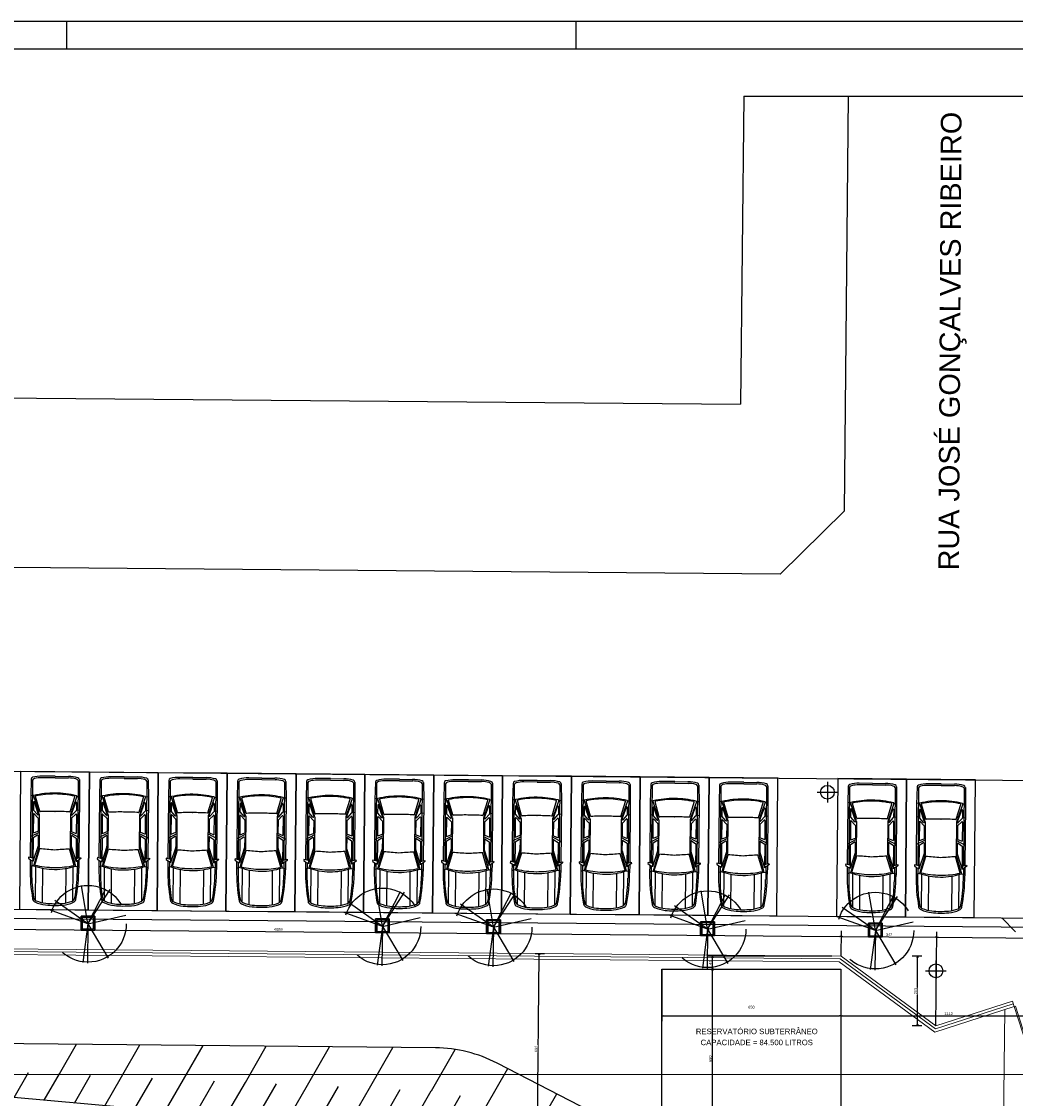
# Model space of a CAD drawing. Header units: millimetres. Extents: x -109 to 627, y -178 to 173.
# Tile 83 of 178: x 43 to 79, y 50 to 89. Entities that reach past the tile are written whole.
import ezdxf
from ezdxf.enums import TextEntityAlignment as Align

# ---------------------------------------------------------------- set-up
doc = ezdxf.new("R2010")
doc.units = ezdxf.units.MM
doc.linetypes.add('ACAD_ISO04W100', pattern=[30, 24, -3, 0, -3])
doc.linetypes.add('TRACEJADO_P', pattern=[0.1875, 0.125, -0.0625])
for name, color, linetype in [('A-MOBILIARIO', 1, 'Continuous'), ('ARQ-PIS-VISTA', 8, 'Continuous'), ('arvore', 74, 'Continuous'), ('BLOCOS', 3, 'Continuous'), ('FORMATO', 6, 'Continuous'), ('MEIOFIO', 2, 'Continuous')]:
    doc.layers.add(name, color=color, linetype=linetype)
doc.layers.add('ARQ - SIMBOLO_CORTE', color=2, linetype='Continuous', lineweight=5)
doc.layers.add('MURO', color=2, linetype='Continuous', lineweight=0)
doc.styles.add('GULIM', font='Gulim.ttf')
doc.styles.get("Standard").update_dxf_attribs({"font": 'arial.ttf'})
doc.linetypes.add('FENCELINE2', pattern='A,6.35,-2.54,[132,ltypeshp.shx,S=2.54,R=0,X=-2.54,Y=0],-2.54,25.4', length=36.83)
doc.dimstyles.new('GULIM-100', dxfattribs={"dimtxt": 0.1, "dimasz": 0.05, "dimexe": 0.2, "dimexo": 0, "dimgap": 0.025, "dimtad": 1, "dimdec": 0, "dimlfac": 100, "dimzin": 12, "dimdsep": 46, "dimtxsty": 'GULIM', "dimblk": 'OPEN30', "dimcen": 0, "dimclrd": 152, "dimclre": 152, "dimclrt": 152, "dimaunit": 1, "dimadec": 0, "dimazin": 0, "dimtfac": 1.875, "dimtdec": 0, "dimtmove": 2, "dimatfit": 3, "dimldrblk": 'OPEN30', "dimfxl": 0, "dimtolj": 1, "dimtzin": 12, "dimlwd": -1, "dimarcsym": 0})

# ---------------------------------------------------------------- blocks, each defined once
blk = doc.blocks.new('_Open30')
at = {"color": 0, "linetype": 'ByBlock', "lineweight": -2}
for p, q in [((-1, 0.27), (0, 0)), ((0, 0), (-1, -0.27)), ((0, 0), (-1, 0))]:
    blk.add_line(p, q, dxfattribs=at)
blk = doc.blocks.new('*D778')
at = {"color": 152, "lineweight": -2, "transparency": 16777216}
for p, q in [((-15.846, 55.95), (-15.835, 57.268)), ((84.211, 55.075), (84.222, 56.393))]:
    blk.add_line(p, q, dxfattribs=at)
at = {"color": 152, "transparency": 16777216}
blk.add_line((-15.786, 57.067), (84.17, 56.194), dxfattribs=at)
at = {"layer": 'Defpoints', "color": 0, "transparency": 16777216}
for p in [(-15.846, 55.95), (84.22, 56.193), (84.211, 55.075)]:
    blk.add_point(p, dxfattribs=at)
at = {"color": 152, "transparency": 16777216, "xscale": 0.05, "yscale": 0.05, "zscale": 0.05}
for p, rotation in [((-15.836, 57.068), 179.4993539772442), ((84.22, 56.193), 359.4993539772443)]:
    blk.add_blockref('_Open30', p, dxfattribs=dict(at, rotation=rotation))
at = {"color": 152, "transparency": 16777216, "insert": (34.193, 56.707), "char_height": 0.1, "attachment_point": 5, "rotation": 359.4994, "style": 'GULIM'}
blk.add_mtext('\\A1;10000', dxfattribs=at)
blk = doc.blocks.new('*D780')
at = {"color": 152, "lineweight": -2, "transparency": 16777216}
for p, q in [((66.525, 54.703), (66.525, 52.812)), ((73.025, 54.703), (73.025, 52.812))]:
    blk.add_line(p, q, dxfattribs=at)
at = {"color": 152, "transparency": 16777216}
blk.add_line((66.575, 53.012), (72.975, 53.012), dxfattribs=at)
at = {"layer": 'Defpoints', "color": 0, "transparency": 16777216}
for p in [(66.525, 54.703), (73.025, 54.703), (73.025, 53.012)]:
    blk.add_point(p, dxfattribs=at)
at = {"color": 152, "transparency": 16777216, "xscale": 0.05, "yscale": 0.05, "zscale": 0.05, "rotation": 180}
blk.add_blockref('_Open30', (66.525, 53.012), dxfattribs=at)
at = {"color": 152, "transparency": 16777216, "xscale": 0.05, "yscale": 0.05, "zscale": 0.05}
blk.add_blockref('_Open30', (73.025, 53.012), dxfattribs=at)
at = {"color": 152, "transparency": 16777216, "insert": (69.775, 53.324), "char_height": 0.1, "attachment_point": 5, "style": 'GULIM'}
blk.add_mtext('\\A1;650', dxfattribs=at)
blk = doc.blocks.new('*D781')
at = {"color": 152, "lineweight": -2, "transparency": 16777216}
for p, q in [((66.525, 54.703), (68.56, 54.703)), ((66.525, 48.203), (68.56, 48.203))]:
    blk.add_line(p, q, dxfattribs=at)
at = {"color": 152, "transparency": 16777216}
blk.add_line((68.36, 48.253), (68.36, 54.653), dxfattribs=at)
at = {"layer": 'Defpoints', "color": 0, "transparency": 16777216}
for p in [(66.525, 54.703), (68.36, 54.703), (66.525, 48.203)]:
    blk.add_point(p, dxfattribs=at)
at = {"color": 152, "transparency": 16777216, "xscale": 0.05, "yscale": 0.05, "zscale": 0.05}
for p, rotation in [((68.36, 54.703), 90), ((68.36, 48.203), 270)]:
    blk.add_blockref('_Open30', p, dxfattribs=dict(at, rotation=rotation))
at = {"color": 152, "transparency": 16777216, "insert": (68.284, 51.453), "char_height": 0.1, "attachment_point": 5, "rotation": 90, "style": 'GULIM'}
blk.add_mtext('\\A1;650', dxfattribs=at)
blk = doc.blocks.new('*D864')
at = {"color": 152, "lineweight": -2, "transparency": 16777216}
for p, q in [((72.696, 55.176), (68.16, 55.176)), ((66.525, 54.703), (68.56, 54.703))]:
    blk.add_line(p, q, dxfattribs=at)
at = {"color": 152, "transparency": 16777216}
blk.add_line((68.36, 54.753), (68.36, 55.126), dxfattribs=at)
at = {"layer": 'Defpoints', "color": 0, "transparency": 16777216}
for p in [(68.36, 55.176), (72.696, 55.176), (66.525, 54.703)]:
    blk.add_point(p, dxfattribs=at)
at = {"color": 152, "transparency": 16777216, "xscale": 0.05, "yscale": 0.05, "zscale": 0.05}
for p, rotation in [((68.36, 55.176), 90), ((68.36, 54.703), 270)]:
    blk.add_blockref('_Open30', p, dxfattribs=dict(at, rotation=rotation))
at = {"color": 152, "transparency": 16777216, "insert": (68.283, 54.94), "char_height": 0.1, "attachment_point": 5, "rotation": 90, "style": 'GULIM'}
blk.add_mtext('\\A1;47', dxfattribs=at)
blk = doc.blocks.new('*D865')
at = {"color": 152, "lineweight": -2, "transparency": 16777216}
for p, q in [((73.025, 54.703), (73.025, 52.812)), ((84.145, 50.512), (84.145, 53.212))]:
    blk.add_line(p, q, dxfattribs=at)
at = {"color": 152, "transparency": 16777216}
blk.add_line((73.075, 53.012), (84.095, 53.012), dxfattribs=at)
at = {"layer": 'Defpoints', "color": 0, "transparency": 16777216}
for p in [(73.025, 54.703), (84.145, 53.012), (84.145, 50.512)]:
    blk.add_point(p, dxfattribs=at)
at = {"color": 152, "transparency": 16777216, "xscale": 0.05, "yscale": 0.05, "zscale": 0.05, "rotation": 180}
blk.add_blockref('_Open30', (73.025, 53.012), dxfattribs=at)
at = {"color": 152, "transparency": 16777216, "xscale": 0.05, "yscale": 0.05, "zscale": 0.05}
blk.add_blockref('_Open30', (84.145, 53.012), dxfattribs=at)
at = {"color": 152, "transparency": 16777216, "insert": (76.934, 53.088), "char_height": 0.1, "attachment_point": 5, "style": 'GULIM'}
blk.add_mtext('\\A1;1112', dxfattribs=at)
blk = doc.blocks.new('*D894')
at = {"color": 152, "lineweight": -2, "transparency": 16777216}
for p, q in [((32.143, 55.53), (32.151, 56.45)), ((73.034, 55.173), (73.042, 56.092))]:
    blk.add_line(p, q, dxfattribs=at)
at = {"color": 152, "transparency": 16777216}
blk.add_line((32.2, 56.249), (72.99, 55.893), dxfattribs=at)
at = {"layer": 'Defpoints', "color": 0, "transparency": 16777216}
for p in [(32.143, 55.53), (73.04, 55.892), (73.034, 55.173)]:
    blk.add_point(p, dxfattribs=at)
at = {"color": 152, "transparency": 16777216, "xscale": 0.05, "yscale": 0.05, "zscale": 0.05}
for p, rotation in [((32.15, 56.25), 179.4993539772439), ((73.04, 55.892), 359.4993539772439)]:
    blk.add_blockref('_Open30', p, dxfattribs=dict(at, rotation=rotation))
at = {"color": 152, "transparency": 16777216, "insert": (52.596, 56.147), "char_height": 0.1, "attachment_point": 5, "rotation": 359.4994, "style": 'GULIM'}
blk.add_mtext('\\A1;4089', dxfattribs=at)
blk = doc.blocks.new('carro-planta')
at = {"color": 1}
for p, q in [((-4.572, 0.884), (-3.94, 0.895)), ((-4.543, 0.838), (-1.718, 0.838)), ((-3.972, 0.797), (-3.981, 0.895)), ((-3.965, 0.796), (-3.458, 0.623)), ((-3.94, 0.895), (-1.733, 0.895)), ((-3.742, 0.791), (-3.464, 0.791)), ((-3.464, 0.791), (-3.482, 0.895)), ((-3.288, 0.64), (-3.454, 0.787)), ((-3.308, 0.791), (-2.614, 0.791)), ((-2.681, 0.622), (-2.614, 0.791)), ((-2.641, 0.577), (-2.477, 0.895)), ((-2.542, 0.637), (-2.442, 0.791)), ((-2.442, 0.791), (-1.587, 0.791)), ((-2.156, 0.612), (-1.587, 0.791)), ((-1.748, 0.953), (-1.707, 0.959)), ((-1.706, 0.791), (-1.748, 0.953)), ((-1.707, 0.959), (-1.638, 0.872)), ((-1.656, 0.895), (-1.359, 0.895)), ((-1.638, 0.872), (-1.626, 0.791)), ((-1.633, 0.838), (-1.168, 0.838)), ((-1.435, 0.774), (-1.423, 0.838)), ((-1.423, 0.838), (-1.399, 0.895)), ((-4.688, 0.009), (-4.688, 0.484)), ((-4.63, 0.009), (-4.63, 0.49)), ((-3.412, 0.563), (-3.949, 0.722)), ((-3.328, 0.612), (-3.747, 0.76)), ((-3.322, 0.611), (-3.299, 0.611)), ((-3.167, 0.616), (-3.319, 0.763)), ((-3.302, 0.577), (-2.113, 0.577)), ((-3.156, 0.611), (-2.696, 0.611)), ((-2.528, 0.611), (-2.161, 0.611)), ((-2.113, 0.577), (-1.435, 0.774)), ((-1.458, 0.727), (-2.055, 0.548)), ((-0.178, 0.687), (-1.394, 0.687)), ((-0.093, 0.432), (-1.325, 0.432)), ((-4.688, 0.009), (-4.688, -0.467)), ((-4.63, 0.009), (-4.63, -0.472)), ((-3.412, 0.009), (-3.412, 0.014)), ((-1.377, 0.009), (-1.377, 0.014)), ((-3.972, -0.779), (-3.981, -0.877)), ((-3.965, -0.779), (-3.458, -0.606)), ((-3.412, -0.546), (-3.949, -0.704)), ((-3.328, -0.595), (-3.747, -0.742)), ((-3.742, -0.774), (-3.464, -0.774)), ((-3.464, -0.774), (-3.482, -0.878)), ((-3.288, -0.623), (-3.454, -0.77)), ((-3.322, -0.594), (-3.299, -0.594)), ((-3.167, -0.599), (-3.319, -0.746)), ((-3.308, -0.774), (-2.614, -0.774)), ((-3.302, -0.559), (-2.113, -0.559)), ((-3.156, -0.594), (-2.696, -0.594)), ((-2.681, -0.604), (-2.614, -0.774)), ((-2.641, -0.559), (-2.477, -0.878)), ((-2.542, -0.619), (-2.442, -0.774)), ((-2.528, -0.594), (-2.161, -0.594)), ((-2.442, -0.774), (-1.587, -0.774)), ((-2.156, -0.595), (-1.587, -0.774)), ((-2.113, -0.559), (-1.435, -0.756)), ((-1.458, -0.71), (-2.055, -0.53)), ((-1.706, -0.774), (-1.748, -0.936)), ((-1.638, -0.855), (-1.626, -0.774)), ((-1.435, -0.756), (-1.423, -0.82)), ((-0.178, -0.669), (-1.394, -0.669)), ((-0.093, -0.414), (-1.325, -0.414)), ((-4.572, -0.867), (-3.94, -0.878)), ((-4.543, -0.82), (-1.718, -0.82)), ((-3.94, -0.878), (-1.733, -0.878)), ((-1.748, -0.936), (-1.707, -0.942)), ((-1.707, -0.942), (-1.638, -0.855)), ((-1.656, -0.878), (-1.359, -0.878)), ((-1.633, -0.82), (-1.168, -0.82)), ((-1.423, -0.82), (-1.399, -0.878))]:
    blk.add_line(p, q, dxfattribs=at)
for centre, radius, start, end in [((-3.361, 0.484), 1.327, 164.805, 180), ((-4.573, 0.813), 0.0707, 88.9138, 164.805), ((-4.485, 0.74), 0.113, 120.581, 165.6582), ((-0.649, 0.003), 3.428, 166.8238, 179.9022), ((-3.97, 0.781), 0.0163, 71.1682, 166.8238), ((-3.742, 0.775), 0.0163, 90, 250.6836), ((-3.464, 0.775), 0.0163, 48.3773, 90), ((-3.308, 0.775), 0.0163, 90, 225.8923), ((-1.359, -5.346), 6.242, 79.5097, 90), ((-1.168, -4.033), 4.87, 79.5442, 90), ((-0.249, 0.65), 0.144, 24.7615, 79.5097), ((-3.507, 0.49), 1.123, 165.6582, 180), ((-0.649, 0.003), 3.395, 167.9892, 179.9022), ((-3.954, 0.706), 0.0163, 73.5215, 167.9892), ((-2.811, 2.521), 2.005, 251.1682, 255.8349), ((-3.417, 0.547), 0.0163, 357.6181, 73.5215), ((9.392, 0.014), 12.804, 177.6181, 180), ((-3.322, 0.628), 0.0163, 250.6836, 270), ((-3.299, 0.628), 0.0163, 270, 48.3773), ((-3.156, 0.628), 0.0163, 225.8923, 270), ((-2.696, 0.628), 0.0163, 270, 338.4911), ((-2.528, 0.628), 0.0163, 147.0848, 270), ((-2.161, 0.628), 0.0163, 270, 287.444), ((24.142, 2.189), 26.242, 183.5692, 184.7655), ((-4.548, 0.014), 3.171, 0, 12.992), ((-3.735, -0.003), 2.428, 0.2735, 18.6542), ((-0.314, 0.597), 0.163, 23.5086, 79.5442), ((-1.2, 0.211), 1.129, 5.3251, 23.5086), ((-1.2, 0.211), 1.191, 5.3251, 24.7615), ((-0.649, 0.014), 3.428, 180.0978, 193.1762), ((-0.649, 0.014), 3.395, 180.0978, 192.0108), ((9.392, 0.003), 12.804, 180, 182.3819), ((24.142, -2.171), 26.242, 175.2345, 176.4308), ((-4.548, 0.003), 3.171, 347.008, 0), ((-3.735, 0.02), 2.428, 341.3458, 359.7265), ((-3.279, 0.017), 3.217, 359.8481, 5.3251), ((-3.279, 0), 3.217, 354.6749, 0.1519), ((-3.279, 0.017), 3.279, 359.8481, 5.3251), ((-3.279, 0), 3.279, 354.6749, 0.1519), ((-1.2, -0.194), 1.129, 336.4914, 354.6749), ((-1.2, -0.194), 1.191, 335.2385, 354.6749), ((-3.361, -0.467), 1.327, 180, 195.195), ((-3.507, -0.472), 1.123, 180, 194.3418), ((-4.485, -0.722), 0.113, 194.3418, 239.419), ((-3.97, -0.763), 0.0163, 193.1762, 288.8318), ((-3.954, -0.689), 0.0163, 192.0108, 286.4785), ((-3.742, -0.758), 0.0163, 109.3164, 270), ((-3.464, -0.758), 0.0163, 270, 311.6227), ((-2.811, -2.504), 2.005, 104.1651, 108.8318), ((-3.417, -0.53), 0.0163, 286.4785, 2.3819), ((-3.322, -0.61), 0.0163, 90, 109.3164), ((-3.308, -0.758), 0.0163, 134.1077, 270), ((-3.299, -0.61), 0.0163, 311.6227, 90), ((-3.156, -0.61), 0.0163, 90, 134.1077), ((-2.696, -0.61), 0.0163, 21.5089, 90), ((-2.528, -0.61), 0.0163, 90, 212.9152), ((-2.161, -0.61), 0.0163, 72.556, 90), ((-1.359, 5.364), 6.242, 270, 280.4903), ((-1.168, 4.05), 4.87, 270, 280.4558), ((-0.314, -0.579), 0.163, 280.4558, 336.4914), ((-0.249, -0.632), 0.144, 280.4903, 335.2385), ((-4.573, -0.796), 0.0707, 195.195, 271.0862)]:
    blk.add_arc(centre, radius, start, end, dxfattribs=at)
blk = doc.blocks.new('*D907')
at = {"color": 152, "lineweight": -2, "transparency": 16777216}
for p, q in [((61.918, 55.27), (62.268, 55.267)), ((61.857, 48.35), (62.207, 48.347))]:
    blk.add_line(p, q, dxfattribs=at)
at = {"color": 152, "transparency": 16777216}
blk.add_line((62.008, 48.399), (62.067, 55.219), dxfattribs=at)
at = {"layer": 'Defpoints', "color": 0, "transparency": 16777216}
for p in [(61.825, 55.271), (62.068, 55.269), (61.765, 48.351)]:
    blk.add_point(p, dxfattribs=at)
at = {"color": 152, "transparency": 16777216, "xscale": 0.05, "yscale": 0.05, "zscale": 0.05}
for p, rotation in [((62.068, 55.269), 89.49935397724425), ((62.007, 48.349), 269.4993539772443)]:
    blk.add_blockref('_Open30', p, dxfattribs=dict(at, rotation=rotation))
at = {"color": 152, "transparency": 16777216, "insert": (61.961, 51.81), "char_height": 0.1, "attachment_point": 5, "rotation": 89.4994, "style": 'GULIM', "bg_fill": 3, "box_fill_scale": 1.1, "bg_fill_color": 256, "bg_fill_true_color": 13158600, "bg_fill_transparency": 0}
blk.add_mtext('\\A1;692', dxfattribs=at)
blk = doc.blocks.new('*D908')
at = {"color": 152, "lineweight": -2, "transparency": 16777216}
for p, q in [((73.034, 55.173), (73.042, 56.092)), ((76.477, 52.643), (76.507, 56.062))]:
    blk.add_line(p, q, dxfattribs=at)
at = {"color": 152, "transparency": 16777216}
blk.add_line((73.09, 55.892), (76.455, 55.862), dxfattribs=at)
at = {"layer": 'Defpoints', "color": 0, "transparency": 16777216}
for p in [(76.505, 55.862), (73.034, 55.173), (76.477, 52.643)]:
    blk.add_point(p, dxfattribs=at)
at = {"color": 152, "transparency": 16777216, "xscale": 0.05, "yscale": 0.05, "zscale": 0.05}
for p, rotation in [((73.04, 55.892), 179.4993539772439), ((76.505, 55.862), 359.4993539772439)]:
    blk.add_blockref('_Open30', p, dxfattribs=dict(at, rotation=rotation))
at = {"color": 152, "transparency": 16777216, "insert": (74.773, 55.953), "char_height": 0.1, "attachment_point": 5, "rotation": 359.4994, "style": 'GULIM'}
blk.add_mtext('\\A1;347', dxfattribs=at)
blk = doc.blocks.new('*D909')
at = {"color": 152, "lineweight": -2, "transparency": 16777216}
for p, q in [((76.477, 52.643), (76.507, 56.062)), ((84.011, 55.077), (84.019, 55.996))]:
    blk.add_line(p, q, dxfattribs=at)
at = {"color": 152, "transparency": 16777216}
blk.add_line((76.555, 55.861), (83.967, 55.797), dxfattribs=at)
at = {"layer": 'Defpoints', "color": 0, "transparency": 16777216}
for p in [(84.017, 55.796), (84.011, 55.077), (76.477, 52.643)]:
    blk.add_point(p, dxfattribs=at)
at = {"color": 152, "transparency": 16777216, "xscale": 0.05, "yscale": 0.05, "zscale": 0.05}
for p, rotation in [((76.505, 55.862), 179.4993539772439), ((84.017, 55.796), 359.4993539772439)]:
    blk.add_blockref('_Open30', p, dxfattribs=dict(at, rotation=rotation))
at = {"color": 152, "transparency": 16777216, "insert": (80.262, 55.906), "char_height": 0.1, "attachment_point": 5, "rotation": 359.4994, "style": 'GULIM'}
blk.add_mtext('\\A1;751', dxfattribs=at)
blk = doc.blocks.new('*D911')
at = {"color": 152, "lineweight": -2, "transparency": 16777216}
for p, q in [((75.963, 55.176), (75.613, 55.176)), ((75.963, 52.643), (75.613, 52.643))]:
    blk.add_line(p, q, dxfattribs=at)
at = {"color": 152, "transparency": 16777216}
blk.add_line((75.813, 52.693), (75.813, 55.126), dxfattribs=at)
at = {"layer": 'Defpoints', "color": 0, "transparency": 16777216}
for p in [(75.813, 55.176), (76.477, 55.176), (76.477, 52.643)]:
    blk.add_point(p, dxfattribs=at)
at = {"color": 152, "transparency": 16777216, "xscale": 0.05, "yscale": 0.05, "zscale": 0.05}
for p, rotation in [((75.813, 55.176), 90), ((75.813, 52.643), 270)]:
    blk.add_blockref('_Open30', p, dxfattribs=dict(at, rotation=rotation))
at = {"color": 152, "transparency": 16777216, "insert": (75.737, 53.909), "char_height": 0.1, "attachment_point": 5, "rotation": 90, "style": 'GULIM', "bg_fill": 3, "box_fill_scale": 1.1, "bg_fill_color": 256, "bg_fill_true_color": 13158600, "bg_fill_transparency": 0}
blk.add_mtext('\\A1;253', dxfattribs=at)
blk = doc.blocks.new('A$C49980CD7')
at = {"layer": 'arvore', "linetype": 'TRACEJADO_P', "ltscale": 35}
for q in [(1.589, 3.865), (2.802, 3.692), (3.004, 3.663), (0.261, 3.115), (0.001, 2.654), (3.783, 2.394), (1.647, 0.029), (1.878, 0), (2.917, 0.26)]:
    blk.add_line((1.906, 1.961), q, dxfattribs=at)
blk.add_circle((1.906, 1.961), 1.906, dxfattribs=at)

msp = doc.modelspace()

# ---------------------------------------------------------------- hatches: boundary and pattern name
h = msp.add_hatch()
h.set_pattern_fill('_USER', color=1, scale=2, angle=60, pattern_type=0)
h.set_pattern_definition([(60, (-25.5503, -98.689), (-1.73205, 1), [])])
h.paths.add_polyline_path([(32.24152, 55.32952), (32.20231, 55.27834), (32.53378, 53.94893, -0.06116576), (32.58217, 53.95487, -0.41421356), (32.78217, 53.75487), (33.41002, 53.75487, -0.02346088), (33.1173, 54.12125)])
h.paths.add_polyline_path([(32.20231, 55.27834), (31.72955, 54.66131), (32.38226, 53.7608, -0.33604975), (32.53378, 53.94893)])
h.paths.add_polyline_path([(33.41002, 53.75487), (32.78217, 53.75487, -0.41421356), (32.58217, 53.55487), (32.58217, 53.49066, 0.22887091), (37.10896, 51.24921), (45.12845, 50.88265), (61.3367, 50.88265), (60.54748, 51.29066, 0.11737763), (58.30012, 51.84887), (37.11684, 52.05586, -0.21314438)])
h.paths.add_polyline_path([(61.3367, 50.88265), (45.12845, 50.88265), (58.07698, 50.29078, -0.11737763), (59.96176, 49.82263), (61.41507, 48.8419), (61.98434, 49.17068), (62.65949, 48.00212), (64.88626, 46.49943, -0.27843453), (67.15371, 42.80561), (67.85014, 39.01805), (69.34943, 36.42305), (69.29492, 43.76169, 0.27843453), (66.59128, 48.16611)])
h.paths.add_polyline_path([(33.14242, 53.68244), (34.33563, 53.68244), (34.33563, 54.19762), (33.14242, 54.19762)], flags=9)
h.paths.add_polyline_path([(62.48233, 49.23096), (62.58565, 49.05206), (62.74702, 49.14526), (62.6437, 49.32416)], flags=24)
h.paths.add_polyline_path([(62.68661, 48.87274), (62.78993, 48.69384), (62.9513, 48.78704), (62.84798, 48.96594)], flags=24)
h = msp.add_hatch()
h.set_pattern_fill('_USER', color=1, angle=60, pattern_type=0)
h.set_pattern_definition([(60, (-25.5503, -98.689), (-0.8660254, 0.5), [])])
h.paths.add_polyline_path([(32.52712, 53.5626, -0.34296907), (32.38226, 53.7608), (31.72955, 54.66131), (29.14804, 51.29204), (33.68823, 50.88265), (45.12845, 50.88265), (37.10896, 51.24921, -0.23297894)])
h.paths.add_polyline_path([(45.12845, 50.88265), (33.68823, 50.88265), (60.72706, 48.44453), (61.41507, 48.8419), (59.96176, 49.82263, 0.11737763), (58.07698, 50.29078)])
h.paths.add_polyline_path([(64.88626, 46.49943), (62.65949, 48.00212), (67.85014, 39.01805), (67.15371, 42.80561, 0.27843453)])

# ---------------------------------------------------------------- linework, layer by layer
at = {"color": 1}
for p, q in [((44.9, 89.1), (44.9, 88.1)), ((63.4, 89.1), (63.4, 88.1)), ((72.5337, 61.4982), (72.5337, 60.7482)), ((72.1587, 61.1232), (72.9087, 61.1232)), ((76.47707, 55.01797), (76.47707, 54.26797)), ((76.10207, 54.64297), (76.85207, 54.64297))]:
    msp.add_line(p, q, dxfattribs=at)
at = {"color": 1, "linetype": 'ACAD_ISO04W100', "ltscale": 15}
msp.add_line((69.49557, 86.38761), (84.09539, 86.38761), dxfattribs=at)
at = {"color": 2}
for points in [[(-31.6, 0), (118.9, 0), (118.9, 89.1), (-31.6, 89.1)], [(45.73984, 61.85735), (43.23994, 61.8792), (43.19625, 56.87939), (45.69615, 56.85754)], [(48.23975, 61.83551), (45.73984, 61.85735), (45.69615, 56.85754), (48.19606, 56.8357)], [(50.73965, 61.81366), (48.23975, 61.83551), (48.19606, 56.8357), (50.69596, 56.81385)], [(53.23956, 61.79182), (50.73965, 61.81366), (50.69596, 56.81385), (53.19587, 56.79201)], [(55.73946, 61.76997), (53.23956, 61.79182), (53.19587, 56.79201), (55.69577, 56.77016)], [(58.23936, 61.74813), (55.73946, 61.76997), (55.69577, 56.77016), (58.19568, 56.74832)], [(60.73927, 61.72628), (58.23936, 61.74813), (58.19568, 56.74832), (60.69558, 56.72647)], [(63.23917, 61.70444), (60.73927, 61.72628), (60.69558, 56.72647), (63.19549, 56.70463)], [(65.73908, 61.68259), (63.23917, 61.70444), (63.19549, 56.70463), (65.69539, 56.68279)], [(68.23898, 61.66075), (65.73908, 61.68259), (65.69539, 56.68279), (68.19529, 56.66094)], [(70.73889, 61.63891), (68.23898, 61.66075), (68.19529, 56.66094), (70.6952, 56.6391)], [(75.41296, 61.60012), (72.91305, 61.62196), (72.86936, 56.62215), (75.36927, 56.60031)], [(77.91286, 61.57827), (75.41296, 61.60012), (75.36927, 56.60031), (77.86917, 56.57847)]]:
    msp.add_lwpolyline(points, close=True, dxfattribs=at)
at = {"color": 6}
msp.add_lwpolyline([(-29.1, 1), (117.9, 1), (117.9, 88.1), (-29.1, 88.1)], close=True, dxfattribs=at)
at = {"color": 2}
msp.add_lwpolyline([(69.34947, 36.41845), (69.29492, 43.76169, 0.27843453), (66.59128, 48.16611), (60.54748, 51.29066, 0.11737763), (58.30012, 51.84887), (37.11684, 52.05586, -0.23779436), (33.1173, 54.12125), (32.24152, 55.32952)], format="xyb", dxfattribs=at)
msp.add_lwpolyline([(66.52488, 54.70311), (73.02488, 54.70311), (73.02488, 48.20311), (66.52488, 48.20311)], close=True)
msp.add_lwpolyline([(60.72745, 48.4445), (29.14804, 51.29204)], dxfattribs=at)
for centre in [(72.5337, 61.1232), (76.47707, 54.64297)]:
    msp.add_circle(centre, 0.25, dxfattribs=at)
at = {"layer": 'A-MOBILIARIO', "color": 251, "linetype": 'Continuous', "flags": 128}
for points in [[(45.43234, 56.62262), (45.93234, 56.62262), (45.93234, 56.12262), (45.43234, 56.12262)], [(45.43234, 56.62262), (45.43234, 56.12262), (45.93234, 56.12262), (45.93234, 56.62262)], [(45.47401, 56.16428), (45.89068, 56.16428), (45.89068, 56.58095), (45.47401, 56.58095)], [(56.12706, 56.52916), (56.62706, 56.52916), (56.62706, 56.02916), (56.12706, 56.02916)], [(56.12706, 56.52916), (56.12706, 56.02916), (56.62706, 56.02916), (56.62706, 56.52916)], [(56.16873, 56.07083), (56.58539, 56.07083), (56.58539, 56.4875), (56.16873, 56.4875)], [(60.15936, 56.49393), (60.65936, 56.49393), (60.65936, 55.99393), (60.15936, 55.99393)], [(60.15936, 56.49393), (60.15936, 55.99393), (60.65936, 55.99393), (60.65936, 56.49393)], [(60.20102, 56.03559), (60.61769, 56.03559), (60.61769, 56.45226), (60.20102, 56.45226)], [(67.93148, 56.42601), (68.43148, 56.42601), (68.43148, 55.92601), (67.93148, 55.92601)], [(67.93148, 56.42601), (67.93148, 55.92601), (68.43148, 55.92601), (68.43148, 56.42601)], [(67.97315, 55.96768), (68.38982, 55.96768), (68.38982, 56.38435), (67.97315, 56.38435)], [(74.02463, 56.37483), (74.52463, 56.37483), (74.52463, 55.87483), (74.02463, 55.87483)], [(74.02463, 56.37483), (74.02463, 55.87483), (74.52463, 55.87483), (74.52463, 56.37483)], [(74.0663, 55.91649), (74.48296, 55.91649), (74.48296, 56.33316), (74.0663, 56.33316)]]:
    msp.add_lwpolyline(points, close=True, dxfattribs=at)
at = {"layer": 'ARQ - SIMBOLO_CORTE'}
msp.add_line((85.5757, 50.88265), (-16.97407, 50.88265), dxfattribs=at)
at = {"layer": 'ARQ-PIS-VISTA', "color": 2}
msp.add_line((78.86944, 56.56767), (79.36505, 56.06332), dxfattribs=at)
at = {"layer": 'BLOCOS'}
msp.add_line((9.67873, 75.72744), (69.37922, 75.20577), dxfattribs=at)
msp.add_lwpolyline([(69.49557, 86.38761), (69.37922, 75.20577)], dxfattribs=at)
at = {"layer": 'MEIOFIO'}
for p, q in [((-22.2578, 62.45152), (91.20025, 61.46011)), ((-22.30149, 57.45172), (91.15656, 56.4603))]:
    msp.add_line(p, q, dxfattribs=at)
msp.add_lwpolyline([(73.29577, 86.38761), (73.13902, 71.32277), (70.81518, 69.04299), (8.05045, 69.59144)], dxfattribs=at)
at = {"layer": 'MURO', "color": 2, "linetype": 'ByBlock'}
for p, q in [((78.8849, 46.39339), (78.98362, 53.24269)), ((79.25278, 53.53984), (79.31427, 53.34953))]:
    msp.add_line(p, q, dxfattribs=at)
for points in [[(79.25278, 53.53984), (76.47707, 52.64297), (73.0337, 55.17308), (34.14339, 55.51291)], [(79.31427, 53.34953), (76.44115, 52.42118), (72.96734, 54.97365), (34.14164, 55.31291)]]:
    msp.add_lwpolyline(points, dxfattribs=at)
at = {"layer": 'MURO', "color": 1, "linetype": 'FENCELINE2', "ltscale": 0.01}
msp.add_lwpolyline([(79.28353, 53.44469), (76.45911, 52.53207), (73.00052, 55.07336), (34.14252, 55.41291)], dxfattribs=at)
at = {"layer": 'MURO', "color": 2, "linetype": 'ByBlock'}
msp.add_lwpolyline([(79.97678, 51.46178), (79.9292, 51.44641), (79.31427, 53.34953), (79.36185, 53.3649)], close=True, dxfattribs=at)

# ---------------------------------------------------------------- block references
at = {"color": 2, "rotation": 269.4993539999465}
for p in [(44.44751, 57.01846), (46.94742, 56.99661), (49.44732, 56.97477), (51.94723, 56.95292), (54.44713, 56.93108), (56.94703, 56.90924), (59.44694, 56.88739), (61.94684, 56.86555), (64.44675, 56.8437), (66.94665, 56.82186), (69.44656, 56.80001), (74.12063, 56.76123), (76.62053, 56.73938)]:
    msp.add_blockref('carro-planta', p, dxfattribs=at)
at = {"linetype": 'Continuous', "xscale": 0.7304187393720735, "yscale": 0.7304187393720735, "zscale": 0.7304187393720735}
for p in [(44.29276, 54.91865), (54.98748, 54.8252), (66.7919, 54.72205)]:
    msp.add_blockref('A$C49980CD7', p, dxfattribs=at)

# ---------------------------------------------------------------- texts
at = {"color": 2}
for s, p in [('RESERVATÓRIO SUBTERRÂNEO', (69.97056, 52.3445)), ('CAPACIDADE = 84.500 LITROS', (69.97056, 51.9445))]:
    msp.add_text(s, height=0.2, dxfattribs=at).set_placement(p, align=Align.CENTER)
at = {"layer": 'FORMATO', "color": 3}
msp.add_text('RUA JOSÉ GONÇALVES RIBEIRO', height=0.75, rotation=89.66769, dxfattribs=at).set_placement((77.31188, 69.17367))

# ---------------------------------------------------------------- dimensions: what is measured, and where the dimension line sits
dim = msp.add_aligned_dim(p1=(-15.84619, 55.94972), p2=(84.21057, 55.07541), distance=1.11807, text='10000', dimstyle='GULIM-100')
dim.commit()
dim.dimension.update_dxf_attribs({"geometry": '*D778', "text_midpoint": (34.19263, 56.70699)})
for base, p1, p2, angle, picture, middle in [((73.03998, 55.89221), (32.14347, 55.53038), (73.0337, 55.17308), 179.499354, '*D894', (52.59553, 56.14719)), ((76.5052, 55.86193), (73.0337, 55.17308), (76.47707, 52.64297), 179.499354, '*D908', (74.77326, 55.95347)), ((84.01686, 55.7963), (76.47707, 52.64297), (84.01058, 55.07716), 179.499354, '*D909', (80.2617, 55.90551)), ((68.3598, 55.17603), (66.52488, 54.70311), (72.69593, 55.17603), 90, '*D864', (68.2834, 54.93957)), ((68.3598, 54.70311), (66.52488, 48.20311), (66.52488, 54.70311), 90, '*D781', (68.28353, 51.45311))]:
    dim = msp.add_linear_dim(base=base, p1=p1, p2=p2, angle=angle, dimstyle='GULIM-100')
    dim.commit()
    dim.dimension.update_dxf_attribs({"geometry": picture, "text_midpoint": middle})
for base, p1, p2, picture, middle in [((73.02488, 53.01168), (66.52488, 54.70311), (73.02488, 54.70311), '*D780', (69.77488, 53.32418)), ((84.1448, 53.01168), (73.02488, 54.70311), (84.1448, 50.51176), '*D865', (76.93401, 53.08807))]:
    dim = msp.add_linear_dim(base=base, p1=p1, p2=p2, dimstyle='GULIM-100')
    dim.commit()
    dim.dimension.update_dxf_attribs({"geometry": picture, "text_midpoint": middle, "dimtype": 160})

# ---------------------------------------------------------------- next in the draw order: dimensions: what is measured, and where the dimension line sits
for p1, p2, distance, picture, middle in [((61.76498, 48.351), (61.82544, 55.27102), -0.24215, '*D907', (61.96109, 51.80956)), ((76.47707, 52.64297), (76.47707, 55.17603), 0.66389, '*D911', (75.73691, 53.9095))]:
    dim = msp.add_aligned_dim(p1=p1, p2=p2, distance=distance, dimstyle='GULIM-100', override={"dimfxl": 0.15, "dimfxlon": 1, "dimtfill": 1, "dimtfillclr": 256, "dimarcsym": 2})
    dim.commit()
    dim.dimension.update_dxf_attribs({"geometry": picture, "text_midpoint": middle})

# ---------------------------------------------------------------- next in the draw order: block references
at = {"linetype": 'Continuous', "xscale": 0.7304187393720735, "yscale": 0.7304187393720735, "zscale": 0.7304187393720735}
for p in [(59.01978, 54.78996), (72.88505, 54.67086)]:
    msp.add_blockref('A$C49980CD7', p, dxfattribs=at)

doc.saveas('drawing.dxf')
